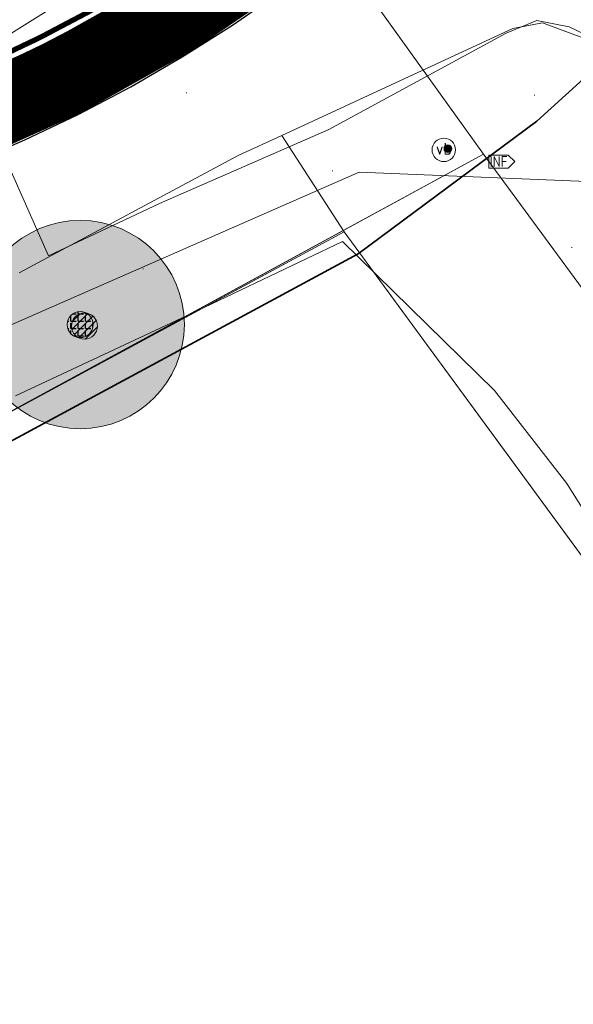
# Model space of a CAD drawing. Header units: metres. Extents: x 163628 to 167855, y 402678 to 405435.
# Tile 169 of 256: x 164794 to 164804, y 403532 to 403551. Entities that reach past the tile are written whole.
import ezdxf
from ezdxf.enums import TextEntityAlignment as Align

# ---------------------------------------------------------------- set-up
doc = ezdxf.new("R2010")
doc.units = ezdxf.units.M
doc.layers.get('0').update_dxf_attribs({"lineweight": 25})
for name, color, linetype, lineweight in [('X-CA190022.004-UO-BGT_Ondergrond$0$GE_201_SHDHek_Lijn_GEM', 253, 'X-CA190022.004-UO-BGT_Ondergrond$0$Hekwerk', 9), ('X-CA190022.004-UO-BGT_Ondergrond$0$GE_203_VGOHaag_Lijn_GEM', 253, 'X-CA190022.004-UO-BGT_Ondergrond$0$Heg', 9), ('X-CA190022.004-UO-BGT_Ondergrond$0$GE_316_WGDFietspad_Vlak_GEM', 253, 'Continuous', 9), ('X-CA190022.004-UO-BGT_Ondergrond$0$GE_367_OWGBerm_groenvoorziening_grasenk_GEM', 253, 'Continuous', 9), ('X-CA190022.004-UO-BGT_Ondergrond$0$GE_401_OTDErf_Vlak_GEM', 253, 'Continuous', 9), ('X-CA190022.004-UO-BGT_Ondergrond$0$GE_814_BRDVerkeersbord_Punt_GEM', 253, 'Continuous', 9), ('X-CA190022.004-UO-DTM inmeting$0$B-WE-GR-BOOM-S', 246, 'Continuous', 0), ('X-CA190022.004-UO-DTM inmeting$0$B-WE-IE-MEUBILAIR_WEGMEUBILAIR-S', 246, 'Continuous', 0), ('X-CA190022.004-UO-DTM inmeting$0$B-WE-IE-TERREINAFSCHEIDING_KUNSTMATIG_RASTERHEKWERK-G', 246, 'X-CA190022.004-UO-DTM inmeting$0$IE-TERREINAFSCHEIDING-KUNSTMATIG-OPEN', 0), ('X-CA190022.004-UO-DTM inmeting$0$B-WE-OG-HOOGTEPUNT-S', 246, 'Continuous', 0), ('X-CA190022.004-UO-DTM inmeting$0$B-WE-VH-VERHARDING_ASFALT-G', 246, 'Continuous', 0), ('X-CA190022.004-UO-DTM inmeting$0$B-XX-AL-INFORMATIEBORD-S', 246, 'Continuous', 0), ('X-CA190022.004-UO-DTM inmeting$0$wegmeubilair', 246, 'Continuous', 0), ('X-CA190022.004-UO-DWM_Beplanting$0$B-WE-GR-BOOM-S AFKOMSTIG UIT BGT', 252, 'Continuous', 0), ('X-CA190022.004-UO-DWM_Snelfietsroute$0$N-WE-GW-BERM-G', 125, 'Continuous', 25), ('X-CA190022.004-UO-DWM_Snelfietsroute$0$N-WE-VH-KANTVERHARDING-G', 125, 'Continuous', 25), ('X-CA190022.004-UO-DWM_Snelfietsroute$0$N-WE-VW-MARKERING_LANGS_STREEP_DOORGETROKKEN_010-G', 125, 'Continuous', 25), ('X-CA190022.004-UO-GZM_Werkgrens_v0.1$0$N-WE-KG-GRENS_SYSTEEMGRENS-G', 7, 'X-CA190022.004-UO-GZM_Werkgrens_v0.1$0$KG-OG', 35), ('X-CA190022.004-UO-KAD_Percelen$0$B-WE-KG-GRENS_PERCEEL-GV', 150, 'Continuous', 9)]:
    doc.layers.add(name, color=color, linetype=linetype, lineweight=lineweight)
doc.layers.add('X-CA190022.004-UO-DTM inmeting$0$X-XX-AL-MEETPUNT-S', color=246, linetype='Continuous', lineweight=0, plot=False)
doc.layers.add('X-CA190022.004-UO-DWM_Beplanting$0$B-WE-GR-BOOM-S AFKOMSTIG UIT BOMENBESTAND GEMEENTE', color=252, linetype='Continuous')
doc.layers.add('X-CA190022.004-UO-DWM_Beplanting$0$N-GV-GR-GRAS-A-200', color=7, linetype='Continuous')
for name, color, linetype, lineweight, transparency in [('X-CA190022.004-UO-KL_Wenstracé_v0.3$0$N-WE-KL-TRACE_WENSTRACE-G 1.5m', 24, 'Continuous', 35, 0.6), ('X-CA190022.004-UO-KLIC$0$B-OI-KL-DATA_ZIGGO BV_0000546674_VECT_19O042616-G', 42, 'X-CA190022.004-UO-KLIC$0$1-200 ZIGGO', 0, 0.25), ('X-CA190022.004-UO-KLIC$0$B-WE-KL-ET_LS-G', 42, 'X-CA190022.004-UO-KLIC$0$1-200 LAAGSPANNING', 0, 0.25), ('X-CA190022.004-UO-KLIC$0$B-WE-KL-ET_LS_KABELBED-G', 42, 'X-CA190022.004-UO-KLIC$0$1-200 LAAGSPANNING', 0, 0.25)]:
    doc.layers.add(name, color=color, linetype=linetype, lineweight=lineweight, transparency=transparency)
doc.styles.add('X-CA190022.004-UO-BGT_Ondergrond$0$NLCS-ISO', font='NLCS-ISO.ttf')
doc.styles.add('X-CA190022.004-UO-KLIC$0$NLCS-ISO', font='NLCS-ISO.ttf')
doc.linetypes.add('X-CA190022.004-UO-BGT_Ondergrond$0$Heg', pattern='A,5,-1.5,[2,dgnlstyle-meierijstad.shx,S=0.007937,R=45,X=0,Y=0],-1.5', length=8)
doc.linetypes.add('X-CA190022.004-UO-BGT_Ondergrond$0$Hekwerk', pattern='A,5,-1.5,[2,dgnlstyle-Veghel.shx,S=0.007937,R=0,X=0,Y=0],-1.5', length=8)
doc.linetypes.add('X-CA190022.004-UO-DTM inmeting$0$IE-TERREINAFSCHEIDING-KUNSTMATIG-OPEN', pattern='A,7,-1.5,[67,NLCS.SHX,S=0.75,R=0,X=0,Y=0],-1.5', length=10)
doc.linetypes.add('X-CA190022.004-UO-GZM_Werkgrens_v0.1$0$KG-OG', pattern='A,5.5,-1.5,[2,NLCS.SHX,S=0.5,R=0,X=0,Y=0],-1.5', length=8.5)
doc.linetypes.add('X-CA190022.004-UO-KLIC$0$1-200 LAAGSPANNING', pattern='A,1.5,-0.6,["LS",X-CA190022.004-UO-KLIC$0$NLCS-ISO,S=0.24,R=0,X=-0.45,Y=-0.12],-0.05', length=2.15)
doc.linetypes.add('X-CA190022.004-UO-KLIC$0$1-200 ZIGGO', pattern='A,1.5,-0.6,["ZIGGO",X-CA190022.004-UO-KLIC$0$NLCS-ISO,S=0.24,R=0,X=-0.5,Y=-0.12],-0.5', length=2.6)

# ---------------------------------------------------------------- blocks, each defined once
blk = doc.blocks.new('X-CA190022.004-UO-BGT_Ondergrond$0$SIE-WEG_PAAL_VERKEERSBORD-SO')
at = {"linetype": 'ByBlock', "lineweight": 18}
blk.add_circle((0, 0), 1.5, dxfattribs=at)
at = {"linetype": 'ByBlock', "lineweight": 18, "style": 'X-CA190022.004-UO-BGT_Ondergrond$0$NLCS-ISO'}
blk.add_text('vb', height=1.5, dxfattribs=at).set_placement((0, 0.13), align=Align.MIDDLE_CENTER)
blk = doc.blocks.new('X-CA190022.004-UO-BGT_Ondergrond$0$IMGEOVerkeersbord')
at = {"xscale": 5, "yscale": 5, "zscale": 5}
blk.add_blockref('X-CA190022.004-UO-BGT_Ondergrond$0$SIE-WEG_PAAL_VERKEERSBORD-SO', (0, 0), dxfattribs=at)
blk = doc.blocks.new('X-CA190022.004-UO-DTM inmeting$0$punt')
at = {"color": 0, "lineweight": -2}
blk.add_line((0, 0), (0, 0), dxfattribs=at)
blk = doc.blocks.new('X-CA190022.004-UO-DTM inmeting$0$SOG-HOOGTEPUNT-SO')
for p, q in [((-0.5, 0), (0.5, 0)), ((0, 0.5), (0, -0.5))]:
    blk.add_line(p, q)
blk = doc.blocks.new('X-CA190022.004-UO-DTM inmeting$0$boom')
h = blk.add_hatch()
h.set_pattern_fill('ANSI31', color=256, scale=0.13)
h.paths.add_polyline_path([(-1, 0, 1), (1, 0, 1)])
blk.add_circle((0, 0), 1)
blk = doc.blocks.new('X-CA190022.004-UO-DTM inmeting$0$Brouwers informatiebord')
at = {"layer": 'X-CA190022.004-UO-DTM inmeting$0$wegmeubilair', "color": 141}
for p, q in [((-0.559, 0.374), (-0.559, -0.38)), ((-0.331, -0.38), (-0.331, 0.374)), ((-0.331, 0.374), (0.042, -0.38)), ((0.042, -0.38), (0.042, 0.374)), ((0.282, 0.374), (0.282, -0.38)), ((0.282, 0.374), (0.639, 0.374)), ((0.282, -0.003), (0.582, -0.003))]:
    blk.add_line(p, q, dxfattribs=at)
blk.add_lwpolyline([(-0.761, -0.5), (0.739, -0.5), (1.239, 0), (0.739, 0.5), (-0.761, 0.5), (-0.761, -0.5)], dxfattribs=at)
blk = doc.blocks.new('X-CA190022.004-UO-DTM inmeting$0$SIE-WEG_PAAL_ALGEMEEN_TYPE_01')
h = blk.add_hatch(color=256)
edge = h.paths.add_edge_path()
edge.add_arc((0, 0), 0.188, 0, 360)
at = {"ltscale": 0.5}
blk.add_circle((0, 0), 0.188, dxfattribs=at)
blk = doc.blocks.new('X-CA190022.004-UO-DWM_Beplanting$0$SGR-BOOM_01-SO')
at = {"linetype": 'ByBlock', "lineweight": 18}
h = blk.add_hatch(color=0, dxfattribs=at)
h.dxf.hatch_style = 1
edge = h.paths.add_edge_path()
edge.add_arc((0, 0), 0.25, 0, 360)
at = {"color": 0, "linetype": 'ByBlock', "lineweight": 18}
for radius in [2, 0.25]:
    blk.add_circle((0, 0), radius, dxfattribs=at)
blk = doc.blocks.new('X-CA190022.004-UO-DWM_Beplanting$0$IMGEOBoom')
at = {"transparency": 33554457}
h = blk.add_hatch(color=256, dxfattribs=at)
h.dxf.hatch_style = 1
edge = h.paths.add_edge_path()
edge.add_arc((0, 0), 100, 0, 360)
edge = h.paths.add_edge_path(flags=17)
edge.add_arc((0, 0), 12.5, 0, 360)
h = blk.add_hatch()
h.set_pattern_fill('ANGLE', color=256)
h.set_pattern_definition([(0, (0, 0), (0, 6.985), [5.08, -1.905]), (90, (0, 0), (-6.985, 4e-16), [5.08, -1.905])])
edge = h.paths.add_edge_path(flags=17)
edge.add_arc((0, 0), 12.5, 0, 360)
at = {"layer": 'X-CA190022.004-UO-DWM_Beplanting$0$N-GV-GR-GRAS-A-200'}
h = blk.add_hatch(color=256, dxfattribs=at)
h.dxf.hatch_style = 1
edge = h.paths.add_edge_path(flags=17)
edge.add_arc((0, 0), 12.5, 0, 360)
at = {"xscale": 50, "yscale": 50, "zscale": 50}
blk.add_blockref('X-CA190022.004-UO-DWM_Beplanting$0$SGR-BOOM_01-SO', (0, 0), dxfattribs=at)

msp = doc.modelspace()

# ---------------------------------------------------------------- linework, layer by layer
at = {"layer": 'X-CA190022.004-UO-BGT_Ondergrond$0$GE_201_SHDHek_Lijn_GEM'}
msp.add_line((164799.971, 403547.237), (164793.081, 403543.524), dxfattribs=at)
at = {"layer": 'X-CA190022.004-UO-BGT_Ondergrond$0$GE_203_VGOHaag_Lijn_GEM'}
msp.add_line((164799.971, 403547.237), (164805.156, 403540.166), dxfattribs=at)
at = {"layer": 'X-CA190022.004-UO-BGT_Ondergrond$0$GE_316_WGDFietspad_Vlak_GEM', "flags": 128}
msp.add_lwpolyline([(164777.48, 403551.59), (164785.18, 403548.901), (164787.88, 403548.37), (164790.83, 403549), (164797.385, 403552.065), (164798.83, 403552.74), (164801.326, 403554.448), (164801.464, 403555.641), (164802.021, 403554.894), (164804.392, 403551.712), (164805.104, 403550.757), (164803.782, 403551.252), (164803.21, 403551.146), (164798.777, 403549.092), (164797.942, 403548.705), (164793.738, 403546.45)], dxfattribs=at)
at = {"layer": 'X-CA190022.004-UO-BGT_Ondergrond$0$GE_367_OWGBerm_groenvoorziening_grasenk_GEM', "flags": 128}
for points in [[(164791.246, 403569.777), (164799.013, 403558.998), (164799.138, 403558.825), (164799.789, 403557.922), (164800.46, 403556.99), (164801.464, 403555.641), (164801.326, 403554.448), (164798.83, 403552.74), (164797.385, 403552.065), (164790.83, 403549), (164787.88, 403548.37), (164785.18, 403548.901), (164777.48, 403551.59)], [(164835.589, 403506.33), (164829.767, 403513.937), (164824.074, 403521.961), (164813.048, 403536.862), (164808.822, 403542.389), (164808.549, 403542.553), (164807.529, 403542.301), (164806.745, 403541.721), (164806.434, 403541.103), (164805.156, 403540.166), (164799.971, 403547.237), (164798.777, 403549.092), (164803.21, 403551.146), (164803.782, 403551.252), (164805.104, 403550.757), (164806.751, 403548.547), (164806.98, 403548.24), (164807.381, 403547.69), (164808.003, 403546.836)], [(164793.738, 403546.45), (164797.942, 403548.705), (164798.777, 403549.092), (164799.971, 403547.237), (164793.081, 403543.524), (164789.839, 403542.878), (164787.928, 403542.792), (164776.394, 403545.354), (164774.138, 403545.724), (164771.263, 403545.786), (164766.236, 403544.544), (164683.071, 403504.746), (164620.047, 403474.794)]]:
    msp.add_lwpolyline(points, dxfattribs=at)
at = {"layer": 'X-CA190022.004-UO-BGT_Ondergrond$0$GE_401_OTDErf_Vlak_GEM', "flags": 128}
msp.add_lwpolyline([(164620.047, 403474.794), (164683.071, 403504.746), (164766.236, 403544.544), (164771.263, 403545.786), (164774.138, 403545.724), (164776.394, 403545.354), (164787.928, 403542.792), (164789.839, 403542.878), (164793.081, 403543.524), (164799.971, 403547.237), (164805.156, 403540.166), (164806.434, 403541.103), (164827.881, 403511.643), (164834.892, 403502.714)], dxfattribs=at)
at = {"layer": 'X-CA190022.004-UO-DTM inmeting$0$B-WE-IE-TERREINAFSCHEIDING_KUNSTMATIG_RASTERHEKWERK-G'}
for p, q in [((164797.152, 403545.724, 9.378), (164799.944, 403547.052, 9.369)), ((164799.944, 403547.052, 9.369), (164802.86, 403544.191, 9.376)), ((164793.665, 403544.09, 9.329), (164797.152, 403545.724, 9.378)), ((164802.86, 403544.191, 9.376), (164804.246, 403542.405, 9.329)), ((164804.246, 403542.405, 9.329), (164806.85, 403538.279, 9.269))]:
    msp.add_line(p, q, dxfattribs=at)
at = {"layer": 'X-CA190022.004-UO-DTM inmeting$0$B-WE-VH-VERHARDING_ASFALT-G'}
for points in [[(164792.908, 403549.9, 9.139), (164796.349, 403551.525, 9.297), (164799.151, 403553.105, 9.453), (164801.057, 403554.249, 9.563), (164801.372, 403554.68, 9.602), (164801.416, 403555.417, 9.632), (164801.061, 403556.16, 9.65), (164799.82, 403558.04, 9.702), (164796.371, 403562.744, 9.83), (164792.519, 403567.859, 10.004), (164789.797, 403572.014, 10.108)], [(164813.307, 403539.622, 9.393), (164808.59, 403546.034, 9.46), (164805.16, 403550.76, 9.532), (164804.29, 403551.176, 9.539), (164803.673, 403551.297, 9.542), (164803.086, 403551.056, 9.522), (164799.68, 403549.202, 9.384), (164796.43, 403547.785, 9.273), (164794.297, 403546.778, 9.212)], [(164794.297, 403546.778, 9.212), (164792.908, 403549.9, 9.139)]]:
    msp.add_polyline3d(points, dxfattribs=at)
at = {"layer": 'X-CA190022.004-UO-DWM_Snelfietsroute$0$N-WE-GW-BERM-G', "flags": 128}
msp.add_lwpolyline([(164792.795, 403548.553), (164793.843, 403549.003), (164794.871, 403549.494), (164795.879, 403550.026), (164796.866, 403550.597), (164797.828, 403551.208), (164798.766, 403551.857), (164799.165, 403552.15), (164800.307, 403553.006)], dxfattribs=at)
at = {"layer": 'X-CA190022.004-UO-DWM_Snelfietsroute$0$N-WE-VH-KANTVERHARDING-G', "flags": 128}
msp.add_lwpolyline([(164807.381, 403547.69), (164804.402, 403551.699), (164802.911, 403553.699, 0.414918), (164799.408, 403554.206), (164798.266, 403553.351), (164797.887, 403553.073), (164796.999, 403552.458), (164796.088, 403551.88), (164795.153, 403551.338), (164794.198, 403550.834), (164793.224, 403550.369)], format="xyb", dxfattribs=at)
at = {"layer": 'X-CA190022.004-UO-DWM_Snelfietsroute$0$N-WE-VW-MARKERING_LANGS_STREEP_DOORGETROKKEN_010-G', "const_width": 0.1, "flags": 128}
msp.add_lwpolyline([(164799.814, 403554.698), (164798.176, 403553.471), (164797.8, 403553.195), (164796.917, 403552.583), (164796.01, 403552.008), (164795.081, 403551.469), (164794.131, 403550.968), (164793.162, 403550.506)], dxfattribs=at)
at = {"layer": 'X-CA190022.004-UO-GZM_Werkgrens_v0.1$0$N-WE-KG-GRENS_SYSTEEMGRENS-G', "ltscale": 0.2, "flags": 128}
msp.add_lwpolyline([(164202.447, 403276.261, -0.007014), (164204.684, 403278.194), (164207.732, 403280.631), (164216.351, 403287.471), (164219.004, 403289.434), (164219.375, 403289.729), (164237.184, 403303.185), (164244.587, 403308.605), (164248.73, 403311.638), (164253.977, 403315.367), (164261.175, 403320.48), (164269.682, 403326.324), (164277.478, 403331.538), (164300.139, 403346.153), (164322.964, 403359.926), (164334.073, 403366.292), (164351.665, 403375.797), (164373.742, 403387.55), (164399.95, 403400.464), (164429.28, 403414.743), (164430.124, 403415.141), (164430.948, 403415.506), (164431.777, 403415.846), (164432.615, 403416.161), (164433.462, 403416.453), (164434.316, 403416.72), (164435.176, 403416.962), (164436.043, 403417.179), (164436.306, 403417.259, -0.099821), (164451.982, 403417.179, 0.131087), (164471.53, 403420.948), (164482.533, 403426.243), (164490.693, 403418.8), (164492.586, 403419.707), (164495.404, 403416.53, -0.0101), (164498.074, 403413.536), (164499.385, 403412.005), (164502.276, 403408.653), (164509.274, 403412.948), (164511.768, 403416.461), (164509.186, 403420.201, -0.175036), (164509.321, 403422.135, -0.180129), (164510.517, 403423.431), (164518.825, 403427.315), (164545.03, 403439.927), (164571.695, 403452.754), (164577.955, 403456.064), (164591.472, 403464.142), (164595.446, 403466.159), (164599.431, 403468.182), (164600.854, 403468.863), (164605.94, 403471.242), (164622.016, 403477.758), (164627.273, 403479.889), (164631.947, 403481.905), (164633.267, 403482.539, 0.084778), (164642.609, 403485.38), (164759.332, 403541.386), (164770.974, 403544.815), (164773.272, 403545.397), (164787.887, 403542.29), (164789.899, 403542.38), (164793.252, 403543.048), (164800.24, 403546.814), (164803.671, 403549.366), (164804.774, 403550.36), (164806.983, 403547.387), (164807.907, 403546.199), (164811.87, 403549.281), (164810.953, 403550.46), (164809.512, 403552.406), (164808.343, 403553.575), (164810.024, 403555.089), (164807.827, 403558.012), (164809.834, 403559.516, 0.087199), (164816.707, 403566.833, -0.136189), (164825.151, 403574.239), (164897.952, 403609.34), (164931.093, 403625.32), (165054.784, 403684.96), (165123.155, 403717.926), (165148.566, 403730.033), (165175.654, 403740.478), (165188.146, 403744.824), (165187.632, 403748.092), (165185.258, 403754.932), (165180.038, 403753.689, 0.027846), (165177.051, 403752.466), (165119.698, 403725.141), (165051.309, 403692.167), (164927.618, 403632.527), (164894.477, 403616.547), (164821.676, 403581.445, 0.136189), (164810.016, 403571.218, -0.087199), (164805.039, 403565.919), (164803.02, 403564.408), (164799.415, 403569.204), (164798.615, 403568.604), (164797.815, 403568.006), (164797.216, 403568.806), (164793.371, 403565.926), (164793.97, 403565.126), (164792.376, 403563.932), (164795.885, 403559.064, -0.201548), (164780.097, 403554.057, 0.075656), (164771.169, 403553.982, -0.009755), (164764.075, 403552.536), (164754.286, 403547.799), (164747.474, 403544.606), (164708.34, 403525.583), (164686.218, 403515.365), (164675.148, 403509.865), (164663.524, 403504.258), (164644.327, 403495.071), (164639.493, 403492.723), (164638.201, 403492.127, -0.201818), (164621.846, 403491.8, 0.209498), (164598.58, 403490.973), (164556.157, 403470.566), (164536.299, 403461.008), (164516.318, 403451.408), (164508.232, 403447.512), (164500.187, 403443.642), (164497.203, 403443.008), (164495.09, 403442.274, 0.130794), (164492.913, 403444.811), (164488.435, 403447.885), (164494.899, 403449.835), (164490.315, 403452.233), (164484.484, 403450.597, -0.076427), (164479.748, 403454.723), (164478.799, 403455.857), (164474.918, 403452.962), (164457.343, 403473.566), (164451.257, 403468.374), (164465.519, 403451.653, -0.484297), (164464.817, 403448.113), (164461.416, 403446.394), (164463.893, 403441.77), (164464.916, 403439.614), (164433.017, 403424.683, 0.05166), (164425.3, 403421.703), (164396.431, 403407.648), (164370.094, 403394.67), (164347.884, 403382.848), (164330.182, 403373.283), (164318.908, 403366.822), (164295.903, 403352.941), (164273.086, 403338.225), (164265.193, 403332.947), (164256.594, 403327.039), (164249.344, 403321.888), (164244.05, 403318.127), (164239.86, 403315.06), (164232.409, 403309.604), (164214.476, 403296.054), (164201.289, 403285.589, 0.012131), (164197.414, 403282.357)], format="xyb", close=True, dxfattribs=at)
at = {"layer": 'X-CA190022.004-UO-KAD_Percelen$0$B-WE-KG-GRENS_PERCEEL-GV', "flags": 128}
for points in [[(164995.489, 403499.804), (164929.892, 403473.773), (164921.88, 403477.54), (164891.81, 403488.06), (164880.122, 403492.516), (164853.636, 403502.187), (164850.36, 403503.946), (164847.738, 403505.918), (164819.424, 403544.122), (164812.884, 403553.196), (164799.538, 403571.715), (164789.551, 403566.923), (164790.783, 403565.26), (164802.649, 403548.73), (164808.436, 403540.853), (164833.316, 403507.004), (164848.867, 403493.07), (164858.048, 403489.835), (164865.033, 403489.542), (164912.727, 403472.756), (164924.085, 403466.159)], [(164860.969, 403463.589), (164858.048, 403489.835), (164848.867, 403493.07), (164833.316, 403507.004), (164808.436, 403540.853), (164802.649, 403548.73), (164793.081, 403543.524), (164789.839, 403542.878), (164787.928, 403542.792), (164774.138, 403545.724), (164771.263, 403545.786), (164766.236, 403544.544), (164758.78, 403541.048), (164619.909, 403474.821)]]:
    msp.add_lwpolyline(points, dxfattribs=at)
msp.add_lwpolyline([(164615.905, 403478.304), (164503.089, 403421.185), (164504.937, 403419.149), (164510.499, 403421.842), (164619.909, 403474.821), (164758.78, 403541.048), (164766.236, 403544.544), (164771.263, 403545.786), (164774.138, 403545.724), (164787.928, 403542.792), (164789.839, 403542.878), (164793.081, 403543.524), (164802.649, 403548.73), (164790.783, 403565.26), (164770.057, 403555.749), (164772.136, 403553.829), (164662.782, 403501.158)], close=True, dxfattribs=at)
at = {"layer": 'X-CA190022.004-UO-KL_Wenstracé_v0.3$0$N-WE-KL-TRACE_WENSTRACE-G 1.5m', "lineweight": 18, "ltscale": 0.2, "const_width": 1.5}
msp.add_lwpolyline([(164643.992, 403487.424), (164765.207, 403545.557, -0.149301), (164778.058, 403547.509, 0.1997), (164798.719, 403552.754), (164800.486, 403554.077)], format="xyb", dxfattribs=at)
at = {"layer": 'X-CA190022.004-UO-KLIC$0$B-OI-KL-DATA_ZIGGO BV_0000546674_VECT_19O042616-G', "flags": 128}
msp.add_lwpolyline([(164805.5, 403558.5), (164792.167, 403550.167), (164789.5, 403549.5), (164787.167, 403549.5), (164775.833, 403552.833), (164770.5, 403552.833), (164769.5, 403552.5), (164754.833, 403546.833), (164746.167, 403542.833), (164696.833, 403519.5), (164675.5, 403508.833), (164645.5, 403493.5), (164633.5, 403487.833), (164622.167, 403482.5), (164619.167, 403481.5), (164613.167, 403479.833), (164613.167, 403479.167), (164612.5, 403478.833), (164596.5, 403471.5), (164584.167, 403465.167), (164572.833, 403458.5), (164564.167, 403454.167), (164515.833, 403430.167), (164513.833, 403429.5), (164502.167, 403428.833), (164500.833, 403428.5), (164496.167, 403426.5), (164496.167, 403425.833), (164494.833, 403424.5), (164489.167, 403420.167), (164485.5, 403418.833)], dxfattribs=at)
at = {"layer": 'X-CA190022.004-UO-KLIC$0$B-WE-KL-ET_LS-G'}
msp.add_lwpolyline([(164657.951, 403493.927), (164661.638, 403495.726), (164663.401, 403496.595), (164665.11, 403497.443), (164668.366, 403499.079), (164670.646, 403500.042), (164685.249, 403507.091), (164768.397, 403547.227), (164773.792, 403548.322), (164776.097, 403547.56), (164783.289, 403545.024), (164792.946, 403545.181), (164800.264, 403548.385), (164805.728, 403548.159), (164806.363, 403547.702), (164807.837, 403547.779), (164810.978, 403550.618)], dxfattribs=at)
at = {"layer": 'X-CA190022.004-UO-KLIC$0$B-WE-KL-ET_LS_KABELBED-G'}
msp.add_lwpolyline([(164657.951, 403493.927), (164661.638, 403495.726), (164663.401, 403496.595), (164665.11, 403497.443), (164668.366, 403499.079), (164670.646, 403500.042), (164685.249, 403507.091), (164768.397, 403547.227), (164773.792, 403548.322), (164776.097, 403547.56), (164783.289, 403545.024), (164792.946, 403545.181), (164800.264, 403548.385), (164805.728, 403548.159), (164806.363, 403547.702), (164807.837, 403547.779), (164810.978, 403550.618)], dxfattribs=at)

# ---------------------------------------------------------------- block references
at = {"layer": 'X-CA190022.004-UO-BGT_Ondergrond$0$GE_814_BRDVerkeersbord_Punt_GEM', "xscale": 0.03, "yscale": 0.03, "zscale": 0.02}
msp.add_blockref('X-CA190022.004-UO-BGT_Ondergrond$0$IMGEOVerkeersbord', (164801.886, 403548.813), dxfattribs=at)
at = {"layer": 'X-CA190022.004-UO-DTM inmeting$0$B-WE-GR-BOOM-S', "linetype": 'ByBlock', "lineweight": -2, "xscale": 0.25, "yscale": 0.25, "zscale": 0.25}
msp.add_blockref('X-CA190022.004-UO-DTM inmeting$0$boom', (164794.989, 403545.431, 9.447), dxfattribs=at)
at = {"layer": 'X-CA190022.004-UO-DTM inmeting$0$B-WE-IE-MEUBILAIR_WEGMEUBILAIR-S', "color": 0, "linetype": 'ByBlock', "lineweight": -2, "xscale": 0.3999999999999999, "yscale": 0.3999999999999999, "zscale": 0.3999999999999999}
msp.add_blockref('X-CA190022.004-UO-DTM inmeting$0$SIE-WEG_PAAL_ALGEMEEN_TYPE_01', (164801.965, 403548.836, 9.437), dxfattribs=at)
at = {"layer": 'X-CA190022.004-UO-DTM inmeting$0$B-WE-OG-HOOGTEPUNT-S', "linetype": 'ByBlock', "lineweight": -2, "xscale": 0.01, "yscale": 0.01, "zscale": 0.01}
for p in [(164796.949, 403549.91, 9.307), (164803.626, 403549.86, 9.492), (164799.751, 403548.411, 9.404), (164804.346, 403546.937, 9.357), (164796.118, 403546.526, 9.284)]:
    msp.add_blockref('X-CA190022.004-UO-DTM inmeting$0$SOG-HOOGTEPUNT-SO', p, dxfattribs=at)
at = {"layer": 'X-CA190022.004-UO-DTM inmeting$0$B-XX-AL-INFORMATIEBORD-S', "linetype": 'ByBlock', "lineweight": -2, "xscale": 0.25, "yscale": 0.25, "zscale": 0.25}
msp.add_blockref('X-CA190022.004-UO-DTM inmeting$0$Brouwers informatiebord', (164802.938, 403548.589, 9.425), dxfattribs=at)
at = {"layer": 'X-CA190022.004-UO-DTM inmeting$0$X-XX-AL-MEETPUNT-S', "linetype": 'ByBlock', "lineweight": -2}
for p in [(164803.673, 403551.297, 9.542), (164804.29, 403551.176, 9.539), (164803.086, 403551.056, 9.522), (164799.68, 403549.202, 9.384), (164796.43, 403547.785, 9.273), (164799.944, 403547.052, 9.369), (164794.297, 403546.778, 9.212), (164797.152, 403545.724, 9.378), (164802.86, 403544.191, 9.376), (164804.246, 403542.405, 9.329)]:
    msp.add_blockref('X-CA190022.004-UO-DTM inmeting$0$punt', p, dxfattribs=at)
at = {"layer": 'X-CA190022.004-UO-DWM_Beplanting$0$B-WE-GR-BOOM-S AFKOMSTIG UIT BGT', "xscale": 0.02, "yscale": 0.02, "zscale": 0.02}
msp.add_blockref('X-CA190022.004-UO-DWM_Beplanting$0$IMGEOBoom', (164794.906, 403545.458), dxfattribs=at)
at = {"layer": 'X-CA190022.004-UO-DWM_Beplanting$0$B-WE-GR-BOOM-S AFKOMSTIG UIT BOMENBESTAND GEMEENTE', "xscale": 0.02, "yscale": 0.02, "zscale": 0.02}
msp.add_blockref('X-CA190022.004-UO-DWM_Beplanting$0$IMGEOBoom', (164794.906, 403545.458), dxfattribs=at)

doc.saveas('drawing.dxf')
